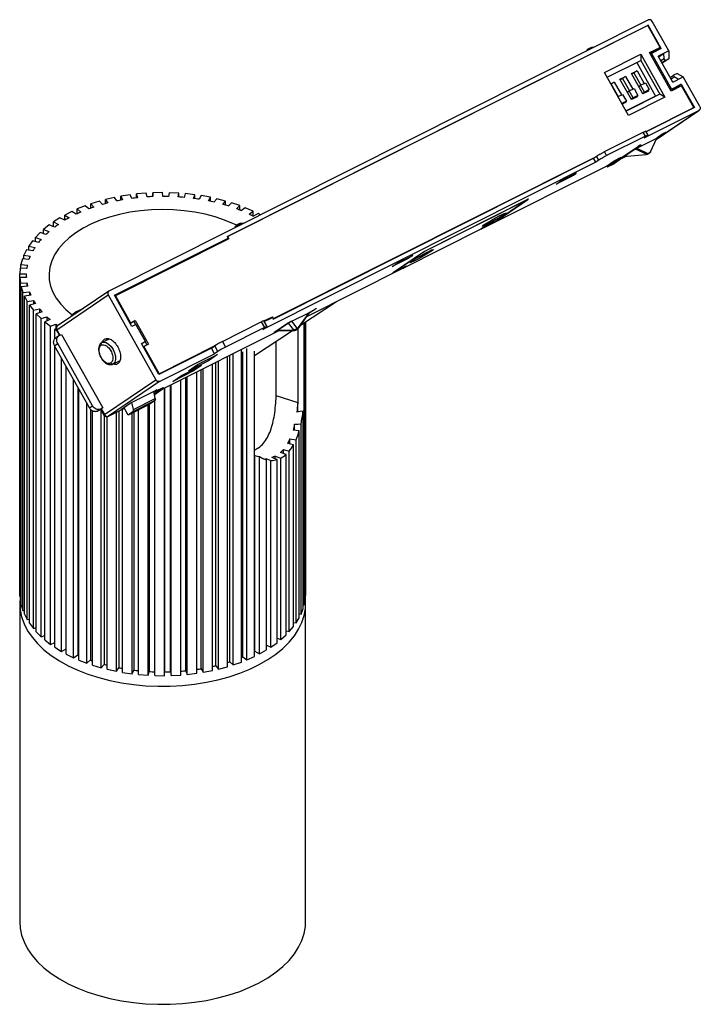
# Paper-space layout '_Isométrica' of a CAD drawing. Header units: millimetres. Extents: x -110 to -5, y -148 to 4.
import ezdxf

# ---------------------------------------------------------------- set-up
doc = ezdxf.new("R2010")
doc.units = ezdxf.units.MM

psp = doc.layouts.new('_Isométrica')

# ---------------------------------------------------------------- linework, layer by layer
at = {"color": 7, "linetype": 'Continuous', "lineweight": 25}
for p, q in [((-96.3, -38.05), (-13.29, 3.69)), ((-10.15, -1.1), (-12.68, 3.43)), ((-78.13, -29.69), (-13.31, 2.89)), ((-13.36, 2.81), (-78.03, -29.7)), ((-13.31, 2.89), (-13.66, 2.66)), ((-11.48, -0.55), (-13.36, 2.81)), ((-11.3, -0.71), (-13.31, 2.89)), ((-22.68, -0.92), (-22.85, -1.12)), ((-22.58, -0.85), (-22.68, -0.92)), ((-22.64, -1.01), (-22.58, -0.85)), ((-22.51, -0.79), (-22.61, -0.86)), ((-22.08, -0.57), (-22.45, -0.75)), ((-22.37, -0.74), (-22.43, -0.91)), ((-22, -0.55), (-22.37, -0.74)), ((-21.71, -0.55), (-21.92, -0.55)), ((-13.09, -1.36), (-11.48, -0.55)), ((-9.78, -7.28), (-13.09, -1.36)), ((-13.04, -1.45), (-12.15, -1)), ((-12.97, -1.58), (-12.81, -1.47)), ((-11.3, -0.71), (-12.81, -1.47)), ((-12.81, -1.47), (-9.73, -6.98)), ((-11.48, -0.55), (-12.15, -1)), ((-10.15, -1.1), (-11.76, -1.9)), ((-11.69, -2.02), (-10.88, -1.46)), ((-10.87, -2.3), (-10.88, -1.46)), ((-10.15, -1.1), (-10.14, -2.29)), ((-20.04, -4.4), (-14.46, -1.59)), ((-19.62, -5.15), (-14.45, -2.55)), ((-15.08, -2.86), (-12.18, -8.06)), ((-14.46, -1.59), (-10.76, -8.21)), ((-14.46, -1.59), (-14.45, -2.55)), ((-14.45, -2.55), (-11.53, -7.77)), ((-9.52, -5.91), (-11.76, -1.9)), ((-10.87, -2.3), (-11.35, -2.63)), ((-10.65, -2.55), (-11.19, -2.92)), ((-10.14, -2.29), (-11.15, -2.98)), ((-10.65, -2.55), (-10.87, -2.3)), ((-10.65, -2.55), (-10.14, -2.29)), ((-16.34, -11.02), (-20.04, -4.4)), ((-15.9, -4.58), (-15.03, -4.14)), ((-15.87, -4.64), (-15.5, -4.46)), ((-15.03, -4.14), (-15.5, -4.46)), ((-15.5, -4.46), (-14.44, -6.37)), ((-15.03, -4.14), (-13.92, -6.11)), ((-19.05, -6.16), (-18.53, -5.9)), ((-18.53, -5.9), (-19.01, -6.23)), ((-18.53, -5.9), (-17.43, -7.87)), ((-17.66, -5.46), (-16.78, -5.02)), ((-15.9, -8.6), (-17.66, -5.46)), ((-17.62, -5.53), (-17.26, -5.35)), ((-16.78, -5.02), (-17.26, -5.35)), ((-17.26, -5.35), (-16.19, -7.25)), ((-16.78, -5.02), (-15.68, -6.99)), ((-14.15, -7.71), (-15.9, -4.58)), ((-14.47, -6.38), (-13.74, -6.02)), ((-13.74, -6.02), (-13.16, -7.06)), ((-9.92, -5.18), (-9.39, -4.82)), ((-9.79, -5.41), (-9.31, -5.09)), ((-9.52, -5.91), (-7.91, -5.1)), ((-8.87, -4.56), (-9.39, -4.82)), ((-9.31, -5.09), (-9.39, -4.82)), ((-8.64, -5.47), (-9.31, -5.09)), ((-8.87, -4.56), (-7.91, -5.1)), ((-5.38, -9.63), (-7.91, -5.1)), ((-19.02, -6.23), (-19.01, -6.23)), ((-19.01, -6.23), (-17.95, -8.13)), ((-16.53, -7.47), (-16.22, -7.26)), ((-16.22, -7.26), (-15.49, -6.9)), ((-15.64, -8.31), (-16.22, -7.26)), ((-15.49, -6.9), (-14.91, -7.94)), ((-14.78, -6.59), (-14.47, -6.38)), ((-13.89, -7.43), (-14.47, -6.38)), ((-14.19, -7.64), (-13.89, -7.43)), ((-13.87, -7.55), (-14.16, -7.69)), ((-13.27, -7.27), (-14.15, -7.71)), ((-13.16, -7.06), (-13.89, -7.43)), ((-13.16, -7.06), (-13.87, -7.55)), ((-13.81, -7.5), (-13.79, -7.53)), ((-13.33, -7.18), (-13.27, -7.27)), ((-9.73, -6.98), (-9.89, -7.09)), ((-8.17, -6.47), (-9.78, -7.28)), ((-9.73, -6.98), (-8.22, -6.22)), ((-8.22, -6.22), (-9.57, -7.17)), ((-8.22, -6.22), (-6.2, -9.83)), ((-6.3, -9.82), (-8.17, -6.47)), ((-17.95, -8.13), (-17.25, -7.78)), ((-16.66, -8.82), (-17.37, -9.18)), ((-17.32, -9.27), (-16.66, -8.82)), ((-16.78, -9.04), (-17.3, -9.3)), ((-17.25, -7.78), (-16.66, -8.82)), ((-16.83, -8.94), (-16.78, -9.04)), ((-12.18, -8.06), (-16.72, -10.34)), ((-11.53, -7.77), (-16.7, -10.37)), ((-10.76, -8.21), (-16.34, -11.02)), ((-15.64, -8.31), (-15.95, -8.52)), ((-15.63, -8.43), (-15.92, -8.58)), ((-15.03, -8.16), (-15.9, -8.6)), ((-14.91, -7.94), (-15.64, -8.31)), ((-15.63, -8.43), (-14.91, -7.94)), ((-15.56, -8.38), (-15.54, -8.41)), ((-15.08, -8.06), (-15.03, -8.16)), ((-12.18, -8.06), (-12.39, -8.2)), ((-12.37, -8.2), (-12.37, -8.19)), ((-10.76, -8.21), (-11.53, -7.77)), ((-17.31, -9.27), (-17.3, -9.3)), ((-13.95, -14.5), (-5.5, -10.25)), ((-13.64, -13.5), (-6.3, -9.82)), ((-6.2, -9.83), (-13.61, -13.55)), ((-12.11, -14.76), (-5.46, -10.23)), ((-12.1, -14.75), (-5.5, -10.25)), ((-6.3, -9.82), (-6.64, -10.05)), ((-20.04, -16.61), (-14.07, -13.61)), ((-13.73, -14.22), (-14.07, -13.61)), ((-13.33, -14.06), (-13.67, -13.45)), ((-13.73, -14.22), (-19.7, -17.22)), ((-15.08, -16.06), (-12, -14.51)), ((-13.95, -14.5), (-13.47, -14.18)), ((-12.93, -16.62), (-12, -14.51)), ((-10.65, -13.69), (-12.06, -14.66)), ((-11.23, -13.99), (-12, -14.51)), ((-10.65, -13.69), (-10.66, -13.67)), ((-19.7, -17.22), (-20.04, -16.61)), ((-17.41, -17.52), (-15.03, -15.9)), ((-16.74, -17.17), (-14.45, -15.6)), ((-15.29, -16.18), (-13.54, -17.01)), ((-15.08, -16.06), (-13.34, -16.88)), ((-14.45, -15.6), (-14.46, -15.58)), ((-71.02, -42.41), (-21.72, -17.63)), ((-70.97, -42.33), (-21.38, -17.4)), ((-21.72, -17.63), (-21.25, -17.3)), ((-21.38, -18.24), (-21.72, -17.63)), ((-20.9, -17.91), (-21.38, -18.24)), ((-20.9, -17.91), (-21.25, -17.3)), ((-19.74, -18.82), (-18.54, -18)), ((-18.54, -18), (-17.45, -17.45)), ((-18.54, -18), (-18.49, -18.09)), ((-17.4, -17.66), (-18.5, -18.41)), ((-18.49, -18.09), (-17.4, -17.54)), ((-17.4, -17.66), (-18.49, -18.21)), ((-18.49, -18.21), (-18.49, -18.09)), ((-17.45, -17.45), (-17.4, -17.54)), ((-17.4, -17.64), (-16.7, -17.29)), ((-17.4, -17.64), (-16.7, -17.29)), ((-17.4, -17.66), (-17.4, -17.54)), ((-17.22, -17.39), (-17.17, -17.49)), ((-16.76, -17.28), (-17.17, -17.49)), ((-16.86, -17.14), (-16.8, -17.26)), ((-16.79, -17.09), (-16.74, -17.17)), ((-16.53, -17.3), (-13.64, -17.07)), ((-13.64, -17.07), (-13.54, -17.01)), ((-13.41, -16.97), (-13.51, -17.04)), ((-13.5, -17.03), (-13.51, -17.04)), ((-13.34, -16.88), (-12.97, -16.7)), ((-21.38, -18.24), (-72.6, -43.99)), ((-38.99, -28.5), (-19.74, -18.82)), ((-38.97, -28.49), (-19.74, -18.82)), ((-19.69, -18.91), (-19.74, -18.82)), ((-19.59, -18.96), (-19.69, -18.91)), ((-19.59, -18.96), (-18.49, -18.21)), ((-19.59, -18.96), (-18.5, -18.41)), ((-25.09, -20.42), (-27.45, -21.61)), ((-27.45, -21.61), (-26.67, -21.08)), ((-27.01, -21.31), (-24.81, -20.21)), ((-27.01, -21.31), (-26.65, -21.07)), ((-26.67, -21.08), (-24.32, -19.89)), ((-26.65, -21.07), (-24.45, -19.97)), ((-26.65, -21.06), (-26.65, -21.07)), ((-25.09, -20.42), (-25.12, -20.37)), ((-24.32, -19.89), (-25.09, -20.42)), ((-24.81, -20.21), (-24.45, -19.97)), ((-24.46, -19.96), (-24.45, -19.97)), ((-27.01, -21.31), (-27.01, -21.31)), ((-97.78, -24.23), (-99.1, -24.63)), ((-97.3, -24.74), (-97.78, -24.23)), ((-95.47, -23.66), (-96.86, -23.98)), ((-96.86, -23.98), (-96.49, -24.52)), ((-96.86, -24.62), (-96.86, -23.98)), ((-95.09, -24.2), (-95.47, -23.66)), ((-93.06, -23.25), (-94.5, -23.47)), ((-94.5, -23.47), (-94.24, -24.04)), ((-94.5, -24.09), (-94.5, -23.47)), ((-92.79, -23.81), (-93.06, -23.25)), ((-90.58, -23), (-92.06, -23.13)), ((-92.06, -23.13), (-91.91, -23.71)), ((-92.06, -23.72), (-92.06, -23.13)), ((-90.43, -23.58), (-90.58, -23)), ((-88.07, -22.91), (-89.57, -22.94)), ((-89.57, -22.94), (-89.53, -23.53)), ((-89.57, -23.53), (-89.57, -22.94)), ((-88.03, -23.5), (-88.07, -22.91)), ((-87.06, -22.93), (-87.14, -23.51)), ((-85.56, -22.99), (-87.06, -22.93)), ((-85.64, -23.58), (-85.56, -22.99)), ((-85.56, -23.58), (-85.56, -22.99)), ((-84.56, -23.07), (-84.75, -23.65)), ((-83.08, -23.24), (-84.56, -23.07)), ((-83.28, -23.81), (-83.08, -23.24)), ((-83.08, -23.84), (-83.08, -23.24)), ((-82.1, -23.38), (-82.41, -23.94)), ((-80.67, -23.64), (-82.1, -23.38)), ((-80.98, -24.2), (-80.67, -23.64)), ((-80.67, -24.27), (-80.67, -23.64)), ((-79.72, -23.85), (-80.14, -24.39)), ((-78.35, -24.21), (-79.72, -23.85)), ((-78.77, -24.74), (-78.35, -24.21)), ((-78.35, -24.86), (-78.35, -24.21)), ((-47.79, -31.98), (-31.71, -23.9)), ((-31.83, -23.97), (-47.76, -31.98)), ((-36.57, -27.2), (-31.83, -23.97)), ((-31.71, -23.9), (-36.56, -27.2)), ((-31.83, -23.97), (-31.84, -23.96)), ((-99.97, -24.94), (-101.2, -25.43)), ((-101.2, -25.43), (-100.62, -25.92)), ((-101.2, -26.17), (-101.2, -25.43)), ((-99.39, -25.42), (-99.97, -24.94)), ((-99.1, -24.63), (-98.62, -25.15)), ((-99.1, -25.32), (-99.1, -24.63)), ((-77.45, -24.48), (-77.97, -24.98)), ((-76.16, -24.92), (-77.45, -24.48)), ((-76.68, -25.42), (-76.16, -24.92)), ((-76.16, -25.62), (-76.16, -24.92)), ((-75.32, -25.25), (-75.94, -25.71)), ((-74.13, -25.77), (-75.32, -25.25)), ((-74.74, -26.24), (-74.13, -25.77)), ((-74.13, -26.54), (-74.13, -25.77)), ((-103.85, -26.78), (-104.85, -27.42)), ((-103.09, -27.17), (-103.85, -26.78)), ((-102, -25.8), (-103.12, -26.37)), ((-103.12, -26.37), (-102.45, -26.81)), ((-103.12, -27.16), (-103.12, -26.37)), ((-101.33, -26.23), (-102, -25.8)), ((-73.36, -26.15), (-74.06, -26.57)), ((-73.01, -26.34), (-73.36, -26.15)), ((-36.56, -27.2), (-38.55, -28.2)), ((-38.54, -28.19), (-36.57, -27.2)), ((-36.56, -27.2), (-36.56, -27.19)), ((-35.56, -26.17), (-35.48, -26.3)), ((-105.49, -27.88), (-106.36, -28.58)), ((-106.36, -28.58), (-105.54, -28.92)), ((-106.36, -29.25), (-106.36, -28.58)), ((-104.67, -28.22), (-105.49, -27.88)), ((-104.85, -27.42), (-104.1, -27.81)), ((-104.85, -28.14), (-104.85, -27.42)), ((-76.88, -28.2), (-76.96, -28.32)), ((-76.9, -28.3), (-76.85, -28.21)), ((-76.85, -28.21), (-76.76, -28.14)), ((-76.76, -28.14), (-76.73, -28.21)), ((-76.58, -27.88), (-76.68, -27.97)), ((-76.53, -27.85), (-76.62, -27.9)), ((-76.52, -27.85), (-76.46, -27.8)), ((-76.25, -27.82), (-76.21, -27.95)), ((-75.72, -27.7), (-76.08, -27.73)), ((-75.58, -27.63), (-76.01, -27.67)), ((-51.02, -34.55), (-39.03, -28.52)), ((-51, -34.54), (-39.02, -28.51)), ((-38.54, -28.19), (-39.02, -28.51)), ((-38.97, -28.49), (-38.55, -28.2)), ((-38.56, -28.2), (-38.55, -28.2)), ((-106.9, -29.08), (-107.63, -29.83)), ((-107.63, -29.83), (-106.75, -30.12)), ((-107.63, -30.46), (-107.63, -29.83)), ((-106.02, -29.36), (-106.9, -29.08)), ((-95.45, -38.73), (-77.98, -29.95)), ((-77.86, -30.01), (-95.32, -38.79)), ((-78.61, -30.38), (-77.98, -29.95)), ((-78.13, -29.69), (-77.98, -29.95)), ((-78.1, -29.75), (-78.03, -29.7)), ((-77.86, -30.01), (-78.03, -29.7)), ((-108.98, -31.71), (-109.39, -32.54)), ((-108.01, -31.87), (-108.98, -31.71)), ((-108.07, -30.36), (-108.65, -31.16)), ((-108.65, -31.16), (-107.71, -31.38)), ((-108.65, -31.77), (-108.65, -31.16)), ((-107.14, -30.58), (-108.07, -30.36)), ((-78.58, -30.37), (-78.58, -30.36)), ((-46.74, -31.79), (-46.66, -31.92)), ((-109.62, -33.12), (-109.86, -33.97)), ((-108.62, -33.21), (-109.62, -33.12)), ((-109.39, -32.54), (-108.42, -32.71)), ((-109.39, -33.14), (-109.39, -32.54)), ((-50.34, -33.11), (-52.7, -34.3)), ((-52.63, -35.28), (-47.79, -31.98)), ((-47.76, -31.98), (-52.5, -35.2)), ((-52.21, -33.99), (-50.02, -32.88)), ((-51.92, -33.77), (-49.56, -32.58)), ((-51.86, -33.74), (-49.66, -32.64)), ((-50.34, -33.11), (-50.37, -33.06)), ((-49.56, -32.58), (-50.34, -33.11)), ((-50.02, -32.88), (-49.66, -32.64)), ((-49.67, -32.64), (-49.66, -32.64)), ((-47.76, -31.98), (-47.77, -31.97)), ((-109.97, -34.55), (-110.05, -35.42)), ((-108.96, -34.58), (-109.97, -34.55)), ((-109.86, -33.97), (-108.86, -34.07)), ((-109.86, -34.56), (-109.86, -33.97)), ((-65.84, -42), (-51.05, -34.56)), ((-65.84, -42), (-51.06, -34.56)), ((-52.7, -34.3), (-51.92, -33.77)), ((-50.64, -34.28), (-52.63, -35.28)), ((-52.5, -35.2), (-50.53, -34.21)), ((-52.21, -33.99), (-52.23, -33.98)), ((-52.21, -33.99), (-51.86, -33.74)), ((-51.86, -33.74), (-51.86, -33.74)), ((-51.08, -34.56), (-51, -34.54)), ((-50.64, -34.28), (-51.06, -34.56)), ((-51, -34.54), (-50.53, -34.21)), ((-50.64, -34.28), (-50.64, -34.27)), ((-110.05, -35.42), (-109.03, -35.45)), ((-110.05, -84.41), (-110.05, -35.42)), ((-109.03, -35.97), (-110.04, -36)), ((-110.04, -36), (-109.94, -36.87)), ((-110.04, -85), (-110.04, -36)), ((-109.04, -35.62), (-109.04, -35.97)), ((-52.5, -35.2), (-52.5, -35.19)), ((-109.94, -36.87), (-108.93, -36.83)), ((-109.94, -85.86), (-109.94, -36.87)), ((-108.82, -37.34), (-109.82, -37.45)), ((-109.82, -37.45), (-109.55, -38.3)), ((-109.82, -86.44), (-109.82, -37.45)), ((-108.93, -36.83), (-108.93, -37.36)), ((-109.55, -38.3), (-108.56, -38.2)), ((-109.55, -87.29), (-109.55, -38.3)), ((-108.35, -38.7), (-109.32, -38.87)), ((-109.32, -38.87), (-108.88, -39.7)), ((-109.32, -87.86), (-109.32, -38.87)), ((-108.56, -38.2), (-108.56, -38.74)), ((-104.31, -44.04), (-96.42, -38.67)), ((-96.34, -38.07), (-104.23, -43.44)), ((-96.42, -38.67), (-89.11, -51.73)), ((-92.77, -43.53), (-95.45, -38.73)), ((-95.32, -38.79), (-95.39, -38.83)), ((-95.32, -38.79), (-92.99, -42.97)), ((-108.88, -39.7), (-107.91, -39.53)), ((-108.88, -88.69), (-108.88, -39.7)), ((-107.61, -40.02), (-108.54, -40.25)), ((-108.54, -40.25), (-107.94, -41.04)), ((-108.54, -89.24), (-108.54, -40.25)), ((-107.94, -41.04), (-107.01, -40.81)), ((-107.91, -39.53), (-107.91, -40.09)), ((-107.01, -40.81), (-107.01, -41.41)), ((-100.25, -40.74), (-101.34, -41.28)), ((-66.8, -43.35), (-61.27, -39.7)), ((-64.47, -40.84), (-65.53, -41.56)), ((-64.47, -40.84), (-64.48, -40.81)), ((-107.94, -90.04), (-107.94, -41.04)), ((-106.61, -41.28), (-107.49, -41.57)), ((-107.49, -41.57), (-106.74, -42.32)), ((-107.49, -90.56), (-107.49, -41.57)), ((-106.74, -42.32), (-105.86, -42.03)), ((-106.74, -91.31), (-106.74, -42.32)), ((-105.86, -42.03), (-105.86, -42.67)), ((-101.35, -41.29), (-102.07, -41.86)), ((-102.02, -41.94), (-102.07, -41.86)), ((-72.46, -42.69), (-71.14, -42.03)), ((-72.41, -42.78), (-71.16, -42.15)), ((-71.77, -42.45), (-71.14, -42.03)), ((-71.16, -42.15), (-71.02, -42.41)), ((-70.97, -42.33), (-71.14, -42.03)), ((-70.97, -42.33), (-71.04, -42.37)), ((-68.16, -42.73), (-65.54, -41.41)), ((-65.54, -41.41), (-67.16, -43.69)), ((-67.04, -43.68), (-65.38, -41.35)), ((-65.39, -41.36), (-65.05, -41.13)), ((-105.37, -42.46), (-106.19, -42.81)), ((-106.19, -42.81), (-105.3, -43.51)), ((-106.19, -91.8), (-106.19, -42.81)), ((-105.3, -43.51), (-104.48, -43.16)), ((-105.3, -92.5), (-105.3, -43.51)), ((-104.45, -43.85), (-104.65, -43.96)), ((-104.65, -43.96), (-104.37, -44.13)), ((-104.65, -45.45), (-104.65, -43.96)), ((-104.48, -43.16), (-104.48, -43.87)), ((-93.05, -43.01), (-92.99, -42.97)), ((-93.03, -43.05), (-92.49, -42.76)), ((-92.99, -42.97), (-92.26, -42.6)), ((-92.15, -43.21), (-92.77, -43.53)), ((-92.26, -42.6), (-92.49, -42.76)), ((-92.49, -42.76), (-92.22, -43.25)), ((-92.26, -42.6), (-90.21, -46.26)), ((-90.69, -45.83), (-92.15, -43.21)), ((-78.83, -45.84), (-72.86, -42.84)), ((-72.38, -43.71), (-78.35, -46.71)), ((-72.86, -42.84), (-72.38, -43.71)), ((-72.6, -43.99), (-72.12, -43.66)), ((-71.98, -43.54), (-72.47, -42.67)), ((-70.76, -44.34), (-68.85, -43.04)), ((-70.13, -44.02), (-70.17, -43.94)), ((-68.27, -42.75), (-70.13, -44.02)), ((-67.87, -44.04), (-68.68, -43.03)), ((-68.28, -42.72), (-68.27, -42.75)), ((-67.33, -43.77), (-68.16, -42.73)), ((-67.4, -44.02), (-67.32, -43.96)), ((-67.2, -55.31), (-67.2, -43.85)), ((-66.24, -86.4), (-66.24, -42.98)), ((-66.08, -85.54), (-66.08, -42.87)), ((-66.03, -84.96), (-66.03, -42.84)), ((-104.03, -44.98), (-104.51, -45.3)), ((-104.38, -44.1), (-103.93, -44.92)), ((-104.31, -44.04), (-103.85, -44.88)), ((-103.95, -44.93), (-103.59, -44.75)), ((-103.59, -44.75), (-97.26, -56.07)), ((-96.28, -45.47), (-97.38, -46.02)), ((-87.91, -53.09), (-70.12, -44.15)), ((-87.91, -53.09), (-70.13, -44.15)), ((-73.89, -48.02), (-68.04, -44.16)), ((-70.57, -44.21), (-70.51, -44.3)), ((-70.17, -44.13), (-70.51, -44.3)), ((-70.25, -43.99), (-70.18, -44.13)), ((-70.18, -44.09), (-67.96, -44.11)), ((-70.11, -44.15), (-67.96, -44.16)), ((-67.96, -44.11), (-67.87, -44.04)), ((-104.68, -46.5), (-104.2, -46.17)), ((-99.32, -56.08), (-104.68, -46.5)), ((-104.65, -92.95), (-104.65, -46.54)), ((-98.84, -55.75), (-104.2, -46.17)), ((-97.45, -46.06), (-97.38, -46.02)), ((-91.31, -46.14), (-90.69, -45.83)), ((-88.63, -50.93), (-91.31, -46.14)), ((-91.28, -46.19), (-90.96, -46.01)), ((-90.94, -46.63), (-91.01, -46.67)), ((-90.69, -45.83), (-90.96, -46.01)), ((-90.21, -46.26), (-90.94, -46.63)), ((-90.94, -46.63), (-88.6, -50.81)), ((-90.75, -45.87), (-90.47, -46.39)), ((-80.53, -46.86), (-88.63, -50.93)), ((-88.6, -50.81), (-79.86, -46.41)), ((-80.53, -46.86), (-80.03, -46.52)), ((-80.05, -47.73), (-80.53, -46.86)), ((-79.55, -47.39), (-80.03, -46.52)), ((-78.83, -45.84), (-78.35, -46.71)), ((-75.07, -94.88), (-75.07, -46.92)), ((-70.57, -54.23), (-70.57, -45.83)), ((-103.63, -93.58), (-103.63, -48.37)), ((-88.51, -51.99), (-80.05, -47.73)), ((-82.7, -49.41), (-79.61, -47.86)), ((-79.61, -47.86), (-80.99, -48.8)), ((-79.55, -47.39), (-80.05, -47.73)), ((-78.08, -95.94), (-78.08, -48.15)), ((-77.71, -95.17), (-77.71, -47.97)), ((-77.18, -95.67), (-77.18, -47.7)), ((-75.9, -95.22), (-75.9, -47.06)), ((-75.69, -94.42), (-75.69, -47.46)), ((-73.89, -94.35), (-73.89, -47.32)), ((-102.89, -93.99), (-102.89, -49.68)), ((-95.72, -49.32), (-94.6, -48.76)), ((-95.65, -49.28), (-95.72, -49.32)), ((-95.65, -49.28), (-94.6, -48.76)), ((-94.97, -48.95), (-94.72, -49.01)), ((-85.14, -51.07), (-82.05, -49.52)), ((-80.99, -48.8), (-84.08, -50.35)), ((-84.08, -50.35), (-82.7, -49.41)), ((-82.05, -49.52), (-83.41, -50.44)), ((-81.8, -96.8), (-81.8, -50.02)), ((-81.1, -48.61), (-80.99, -48.8)), ((-80.38, -96.53), (-80.38, -49.31)), ((-79.86, -95.78), (-79.86, -49.05)), ((-79.44, -96.31), (-79.44, -48.83)), ((-88.6, -50.81), (-88.67, -50.85)), ((-83.41, -50.44), (-86.49, -51.99)), ((-86.49, -51.99), (-85.14, -51.07)), ((-84.46, -96.56), (-84.46, -51.36)), ((-84.25, -97.13), (-84.25, -51.25)), ((-83.41, -50.44), (-83.51, -50.25)), ((-82.78, -96.95), (-82.78, -50.52)), ((-82.12, -96.24), (-82.12, -50.18)), ((-101.75, -94.55), (-101.75, -51.72)), ((-101.1, -52.9), (-101.1, -94.11)), ((-97.01, -57.11), (-89.11, -51.73)), ((-88.51, -51.99), (-96.4, -57.36)), ((-89.06, -53.46), (-87.96, -52.91)), ((-89.01, -53.54), (-87.91, -52.99)), ((-87.96, -52.91), (-87.91, -52.99)), ((-87.91, -53.11), (-87.91, -52.99)), ((-87.76, -97.32), (-87.76, -53.02)), ((-87.74, -53.01), (-87.74, -96.73)), ((-86.84, -96.72), (-86.84, -52.56)), ((-86.74, -97.3), (-86.74, -52.51)), ((-85.25, -97.22), (-85.25, -51.76)), ((-100.95, -94.91), (-100.95, -53.17)), ((-93.05, -55.35), (-88.94, -53.29)), ((-89.17, -54.63), (-89.41, -53.52)), ((-88.94, -53.29), (-89.39, -53.59)), ((-89.38, -53.67), (-89.06, -53.46)), ((-89.33, -53.88), (-89.01, -53.66)), ((-89.3, -54.01), (-89.01, -53.86)), ((-89.26, -54.22), (-89.26, -53.99)), ((-89.06, -53.46), (-89.01, -53.54)), ((-87.91, -53.11), (-89.01, -53.66)), ((-87.91, -53.11), (-89.01, -53.86)), ((-89.01, -53.66), (-89.01, -53.54)), ((-67.2, -55.31), (-70.57, -54.23)), ((-99.7, -95.39), (-99.7, -55.39)), ((-99.32, -56.08), (-98.84, -55.75)), ((-97.26, -56.07), (-97.62, -56.26)), ((-97.26, -56.07), (-97.5, -56.24)), ((-94.44, -56.3), (-93.05, -55.35)), ((-94.44, -56.3), (-93.97, -56.06)), ((-93.33, -57.17), (-93.97, -56.07)), ((-90, -55.5), (-93.33, -57.17)), ((-92.54, -56.32), (-92.79, -55.22)), ((-92.6, -56.61), (-89.24, -54.92)), ((-92.54, -56.32), (-89.17, -54.63)), ((-90.27, -97.25), (-90.27, -55.64)), ((-90.13, -55.57), (-90.13, -96.68)), ((-89.24, -54.92), (-90, -55.5)), ((-89.26, -97.3), (-89.26, -54.94)), ((-67.25, -55.34), (-67.2, -55.31)), ((-67.25, -56.69), (-67.25, -55.34)), ((-99.14, -56.31), (-99.14, -94.9)), ((-98.83, -95.69), (-98.83, -56.54)), ((-98.1, -56.58), (-97.62, -56.26)), ((-97.56, -56.31), (-98.1, -56.58)), ((-97.57, -56.3), (-97.08, -57.17)), ((-97.5, -56.24), (-97.01, -57.11)), ((-97.5, -96.09), (-97.5, -56.42)), ((-97.03, -57.24), (-97.03, -95.57)), ((-96.57, -96.33), (-96.57, -57.42)), ((-96.42, -57.37), (-93.94, -56.12)), ((-96.4, -57.36), (-93.94, -56.12)), ((-95.17, -96.63), (-95.17, -56.75)), ((-94.81, -56.56), (-94.81, -96.09)), ((-94.2, -96.81), (-94.2, -56.26)), ((-92.6, -56.61), (-93.33, -57.17)), ((-92.75, -97.03), (-92.75, -56.89)), ((-92.5, -56.76), (-92.5, -96.46)), ((-91.76, -97.14), (-91.76, -56.38)), ((-66.41, -86.98), (-66.41, -56.58)), ((-67.73, -59.55), (-67.73, -58.58)), ((-66.74, -87.82), (-66.74, -58.54)), ((-67.02, -59.63), (-67.97, -59.52)), ((-67.02, -88.39), (-67.02, -59.63)), ((-67.9, -61.78), (-68.81, -61.54)), ((-68.47, -60.86), (-67.51, -61)), ((-68.47, -61.63), (-68.47, -60.86)), ((-67.9, -89.75), (-67.9, -61.78)), ((-67.51, -89.2), (-67.51, -61)), ((-73.84, -93.54), (-73.84, -63.41)), ((-73.13, -93.96), (-73.13, -63.56)), ((-70.7, -63.5), (-69.85, -63.8)), ((-70.7, -63.94), (-70.7, -63.5)), ((-69.04, -63.24), (-69.9, -62.93)), ((-69.46, -62.48), (-68.55, -62.73)), ((-69.46, -63.09), (-69.46, -62.48)), ((-69.04, -91.04), (-69.04, -63.24)), ((-68.55, -90.53), (-68.55, -62.73)), ((-72.17, -63.88), (-71.38, -64.16)), ((-72.17, -64.03), (-72.17, -63.88)), ((-72.06, -93.35), (-72.06, -64.07)), ((-71.38, -92.92), (-71.38, -64.16)), ((-70.44, -64.04), (-71.23, -63.72)), ((-70.44, -92.25), (-70.44, -64.04)), ((-69.85, -91.77), (-69.85, -63.8)), ((-110.05, -84.41), (-110.04, -84.41)), ((-110.04, -85), (-109.94, -85.86)), ((-110.04, -86.25), (-110.04, -135.24)), ((-109.94, -85.86), (-109.82, -85.86)), ((-66.41, -86.39), (-66.24, -86.4)), ((-66.24, -86.4), (-66.08, -85.54)), ((-66.08, -84.96), (-66.03, -84.96)), ((-66.04, -135.24), (-66.04, -86.25)), ((-109.82, -86.44), (-109.55, -87.29)), ((-109.55, -87.29), (-109.32, -87.27)), ((-109.32, -87.86), (-108.88, -88.69)), ((-67.02, -87.79), (-66.74, -87.82)), ((-66.74, -87.82), (-66.41, -86.98)), ((-108.88, -88.69), (-108.54, -88.63)), ((-108.54, -89.24), (-107.94, -90.04)), ((-67.9, -89.13), (-67.51, -89.2)), ((-67.51, -89.2), (-67.02, -88.39)), ((-107.94, -90.04), (-107.49, -89.92)), ((-107.49, -90.56), (-106.74, -91.31)), ((-69.04, -90.39), (-68.55, -90.53)), ((-68.55, -90.53), (-67.9, -89.75)), ((-106.74, -91.31), (-106.19, -91.13)), ((-106.19, -91.8), (-105.3, -92.5)), ((-105.3, -92.5), (-104.65, -92.22)), ((-71.38, -92.92), (-70.44, -92.25)), ((-70.44, -91.55), (-69.85, -91.77)), ((-69.85, -91.77), (-69.04, -91.04)), ((-104.65, -92.95), (-103.63, -93.58)), ((-103.63, -93.58), (-102.89, -93.19)), ((-102.89, -93.99), (-101.75, -94.55)), ((-73.84, -93.54), (-73.13, -93.96)), ((-73.13, -93.96), (-72.06, -93.35)), ((-72.06, -92.6), (-71.38, -92.92)), ((-101.75, -94.55), (-101.1, -94.11)), ((-100.95, -94.91), (-99.7, -95.39)), ((-99.7, -95.39), (-99.14, -94.9)), ((-77.71, -95.17), (-77.18, -95.67)), ((-77.18, -95.67), (-75.9, -95.22)), ((-75.9, -94.51), (-75.69, -94.42)), ((-75.69, -94.42), (-75.07, -94.88)), ((-75.07, -94.88), (-73.89, -94.35)), ((-98.83, -95.69), (-97.5, -96.09)), ((-97.5, -96.09), (-97.03, -95.57)), ((-96.57, -96.33), (-95.17, -96.63)), ((-95.17, -96.63), (-94.81, -96.09)), ((-94.2, -96.81), (-92.75, -97.03)), ((-92.75, -97.03), (-92.5, -96.46)), ((-90.27, -97.25), (-90.13, -96.68)), ((-87.76, -97.32), (-87.74, -96.73)), ((-86.84, -96.72), (-86.74, -97.3)), ((-84.46, -96.56), (-84.25, -97.13)), ((-84.25, -97.13), (-82.78, -96.95)), ((-82.12, -96.24), (-81.8, -96.8)), ((-81.8, -96.8), (-80.38, -96.53)), ((-79.86, -95.78), (-79.44, -96.31)), ((-79.44, -96.31), (-78.08, -95.94)), ((-91.76, -97.14), (-90.27, -97.25)), ((-89.26, -97.3), (-87.76, -97.32)), ((-86.74, -97.3), (-85.25, -97.22))]:
    psp.add_line(p, q, dxfattribs=at)
at = {"color": 7, "linetype": 'Continuous', "lineweight": 25, "flags": 128}
for points in [[(-10.75, -13.71), (-10.69, -13.68), (-10.65, -13.66), (-10.62, -13.65), (-10.6, -13.64), (-10.59, -13.65), (-10.6, -13.66), (-10.62, -13.67), (-10.65, -13.69)], [(-13.47, -14.18), (-13.39, -14.12), (-13.35, -14.08), (-13.33, -14.06), (-13.35, -14.05), (-13.4, -14.07), (-13.48, -14.1), (-13.59, -14.15), (-13.73, -14.22)], [(-14.55, -15.62), (-14.49, -15.59), (-14.45, -15.57), (-14.42, -15.56), (-14.4, -15.56), (-14.39, -15.56), (-14.4, -15.57), (-14.41, -15.58), (-14.45, -15.6)], [(-17.17, -17.49), (-17.3, -17.55), (-17.4, -17.59)], [(-13.41, -16.97), (-13.24, -16.88), (-13.11, -16.82)], [(-76.65, -27.95), (-77.15, -27.71), (-78.52, -27.14), (-79.98, -26.65), (-81.51, -26.25), (-83.11, -25.93), (-84.75, -25.7), (-86.41, -25.56), (-88.1, -25.52), (-89.78, -25.57), (-91.45, -25.71), (-93.09, -25.95), (-94.68, -26.27), (-96.2, -26.69), (-97.65, -27.18), (-99.02, -27.75), (-100.28, -28.4), (-101.42, -29.11), (-102.45, -29.89), (-103.33, -30.72), (-104.08, -31.59), (-104.68, -32.5), (-105.12, -33.44), (-105.41, -34.4), (-105.53, -35.37), (-105.49, -36.34), (-105.29, -37.31), (-104.93, -38.26), (-104.41, -39.18), (-103.74, -40.08), (-102.93, -40.93), (-101.97, -41.73), (-101.94, -41.76)], [(-35.48, -26.3), (-35.83, -26.53), (-36.26, -26.79), (-36.76, -27.08), (-37.28, -27.37), (-37.78, -27.63), (-38.21, -27.85), (-38.55, -28.01), (-38.76, -28.08), (-38.83, -28.08), (-38.75, -28), (-38.53, -27.84)], [(-38.53, -27.84), (-38.19, -27.61), (-37.75, -27.35), (-37.25, -27.06), (-36.73, -26.77), (-36.24, -26.51), (-35.8, -26.29), (-35.47, -26.13), (-35.25, -26.06), (-35.19, -26.06), (-35.26, -26.14), (-35.48, -26.3)], [(-76.85, -28.21), (-76.87, -28.2), (-76.88, -28.2), (-76.88, -28.2)], [(-49.71, -33.46), (-49.37, -33.23), (-48.93, -32.97), (-48.43, -32.68), (-47.91, -32.39), (-47.42, -32.13), (-46.98, -31.91), (-46.65, -31.75), (-46.43, -31.68), (-46.37, -31.68), (-46.44, -31.76), (-46.66, -31.92)], [(-46.66, -31.92), (-47.01, -32.15), (-47.44, -32.41), (-47.94, -32.7), (-48.46, -32.99), (-48.96, -33.25), (-49.39, -33.47), (-49.73, -33.63), (-49.94, -33.71), (-50.01, -33.7), (-49.93, -33.62), (-49.71, -33.46)], [(-65.05, -41.13), (-64.96, -41.07), (-64.83, -41), (-64.69, -40.92), (-64.57, -40.85), (-64.47, -40.81), (-64.42, -40.79), (-64.42, -40.8), (-64.47, -40.84)], [(-72.12, -43.66), (-72.05, -43.61), (-72, -43.57), (-71.98, -43.55), (-72, -43.54), (-72.05, -43.56), (-72.13, -43.59), (-72.24, -43.64), (-72.38, -43.71)], [(-68.85, -43.04), (-68.76, -42.98), (-68.63, -42.91), (-68.49, -42.83), (-68.37, -42.76), (-68.27, -42.72), (-68.22, -42.7), (-68.22, -42.71), (-68.27, -42.75)], [(-67.16, -43.69), (-67.13, -43.7), (-67.1, -43.7), (-67.07, -43.7), (-67.05, -43.69), (-67.04, -43.68), (-67.04, -43.68)], [(-96.51, -45.37), (-96.62, -45.6), (-96.64, -45.65)], [(-70.51, -44.3), (-70.65, -44.37), (-70.76, -44.42), (-70.84, -44.45), (-70.89, -44.47), (-70.91, -44.46), (-70.89, -44.44), (-70.84, -44.4), (-70.76, -44.34)], [(-67.95, -44.15), (-67.96, -44.16), (-67.96, -44.16), (-67.96, -44.16), (-67.96, -44.14), (-67.96, -44.11)], [(-97.38, -46.02), (-97.13, -45.95), (-96.76, -46.01), (-96.36, -46.24), (-95.98, -46.6), (-95.66, -47.07), (-95.43, -47.6), (-95.3, -48.13), (-95.3, -48.62), (-95.42, -49.02), (-95.65, -49.28)], [(-66.41, -56.58), (-66.9, -56.65), (-67.4, -56.71)], [(-67.73, -58.58), (-67.23, -58.56), (-66.74, -58.54)], [(-73.84, -63.41), (-73.48, -63.49), (-73.13, -63.56)], [(-72.06, -64.07), (-72.41, -63.95), (-72.5, -63.91)], [(-109.99, -85.43), (-110.03, -86.09), (-109.98, -87.18), (-109.75, -88.27), (-109.37, -89.34), (-108.83, -90.39), (-108.14, -91.4), (-107.3, -92.38), (-106.31, -93.32), (-105.19, -94.2), (-103.94, -95.02), (-102.58, -95.78), (-101.11, -96.46), (-99.54, -97.07), (-97.88, -97.6), (-96.15, -98.05), (-94.37, -98.41), (-92.53, -98.68), (-90.66, -98.86), (-88.78, -98.94), (-86.88, -98.93), (-85, -98.82), (-83.14, -98.63), (-81.31, -98.34), (-79.53, -97.96), (-77.82, -97.49), (-76.18, -96.95), (-74.64, -96.32), (-73.18, -95.62), (-71.84, -94.84), (-70.62, -94.01), (-69.53, -93.12), (-68.58, -92.17), (-67.77, -91.18), (-67.11, -90.16), (-66.6, -89.11), (-66.25, -88.03), (-66.07, -86.95), (-66.05, -85.85), (-66.08, -85.43)], [(-101.1, -94.11), (-101.01, -94.15), (-100.95, -94.17)], [(-110.04, -135.24), (-109.98, -136.18), (-109.75, -137.26), (-109.37, -138.33), (-108.83, -139.38), (-108.14, -140.4), (-107.3, -141.38), (-106.31, -142.31), (-105.19, -143.19), (-103.94, -144.01), (-102.58, -144.77), (-101.11, -145.45), (-99.54, -146.07), (-97.88, -146.6), (-96.15, -147.04), (-94.37, -147.4), (-92.53, -147.67), (-90.66, -147.85), (-88.78, -147.93), (-86.88, -147.92), (-85, -147.82), (-83.14, -147.62), (-81.31, -147.33), (-79.53, -146.95), (-77.82, -146.49), (-76.18, -145.94), (-74.64, -145.31), (-73.18, -144.61), (-71.84, -143.84), (-70.62, -143), (-69.53, -142.11), (-68.58, -141.16), (-67.77, -140.18), (-67.11, -139.15), (-66.6, -138.1), (-66.25, -137.03), (-66.07, -135.94), (-66.04, -135.24)]]:
    psp.add_lwpolyline(points, dxfattribs=at)
at = {"color": 7, "linetype": 'Continuous', "lineweight": 25}
for centre, radius, start, end in [((-13.12, 3.23), 0.485, 24.7239, 110.3253), ((-22.25, -1.2), 0.48, 113.6636, 132.6489), ((-22.23, -1.2), 0.5, 116.8207, 124.0767), ((-22.42, -0.92), 0.163, 111.9228, 124.1973), ((-22.41, -0.94), 0.179, 100.1081, 111.8563), ((-22.24, -1.22), 0.495, 104.6268, 113.7129), ((-8.47, -18.24), 5.07, 116.6741, 122.9736), ((-12.27, -20.15), 5.07, 116.6741, 122.9736), ((-14, -28.55), 12.68, 116.6741, 122.9736), ((-13.55, -16.84), 0.177, 304.6956, 316.2365), ((-13.58, -16.82), 0.214, 316.2661, 326.6498), ((-88.48, -56.34), 32.81, 100.1163, 101.6327), ((-88.16, -58.35), 34.85, 96.1846, 97.6412), ((-88.05, -59.56), 36.06, 92.3625, 93.7863), ((-88.04, -59.85), 36.36, 88.5818, 89.9978), ((-88, -59.21), 35.71, 84.7763, 86.2094), ((-87.82, -57.68), 34.17, 80.8786, 82.3543), ((-87.4, -55.41), 31.86, 76.8163, 78.3626), ((-90.03, -50.65), 26.91, 108.6146, 110.3452), ((-89.09, -53.69), 30.1, 104.2318, 105.838), ((-86.67, -52.58), 28.94, 72.5086, 74.1571), ((-85.6, -49.46), 25.64, 67.8622, 69.6496), ((-92.88, -44.38), 20.01, 118.5877, 120.6961), ((-91.31, -47.47), 23.47, 113.3618, 115.2574), ((-84.2, -46.28), 22.16, 62.7674, 64.7369), ((-94.64, -41.61), 16.73, 124.426, 126.8019), ((-76.08, -28.64), 0.838, 101.7417, 143.8674), ((-75.99, -27.77), 0.0996, 103.6148, 159.8824), ((-98.26, -37.61), 11.33, 138.5472, 141.6289), ((-96.48, -39.33), 13.79, 131.0275, 133.7296), ((-99.82, -36.49), 9.4, 147.1126, 150.6026), ((-101.04, -35.88), 8.04, 156.763, 160.6366), ((-101.8, -35.65), 7.24, 167.3696, 171.5217), ((-102.03, -35.62), 7, 178.5805, 182.8271), ((-101.73, -35.58), 7.31, 189.8632, 193.9893), ((-100.91, -35.31), 8.17, 200.6619, 204.4917), ((-96.06, -38.42), 0.438, 122.7562, 214.9828), ((-99.64, -34.64), 9.61, 210.571, 214.0102), ((-98.05, -33.45), 11.6, 219.4089, 222.4411), ((-96.26, -31.66), 14.13, 227.1804, 229.8389), ((-94.55, -29.5), 16.89, 233.9892, 235.3559), ((-103.95, -43.86), 0.5, 124.2524, 209.2338), ((-104.09, -43.8), 0.351, 133.6065, 158.707), ((-103.89, -43.78), 0.494, 152.0362, 211.6595), ((-104.04, -43.73), 0.342, 124.4121, 148.962), ((-72.24, -43.78), 1.13, 101.4688, 123.241), ((-67.97, -43.17), 0.88, 276.3921, 316.3775), ((-97.31, -46.28), 0.263, 122.7562, 214.9828), ((-73.08, -57.27), 12.8, 116.6939, 122.8896), ((-72.6, -58.14), 12.8, 116.6939, 122.8896), ((-95.75, -49.01), 0.291, 204.7239, 290.3253), ((-96.64, -56.93), 0.5, 209.243, 298.0317), ((-96.7, -57.09), 0.322, 252.9536, 289.9578), ((-114.46, -49.51), 48.57, 349.2853, 351.6291), ((-89.64, -52.24), 23.8, 338.4067, 341.9111), ((-77.52, -55.88), 11.29, 322.64, 328.4984), ((-71.25, -60.98), 3.19, 233.9367, 255.32), ((-72.64, -58.95), 5.6, 299.9183, 309.9344), ((-71.35, -60.68), 3.48, 269.5876, 285.2623), ((-90.01, -69.52), 26.97, 250.2289, 250.9188), ((-86.46, -68.32), 28.24, 287.2765, 288.0523), ((-89.05, -66.4), 30.24, 254.6956, 255.5955), ((-88.44, -63.73), 32.98, 258.8712, 259.9422), ((-88.14, -61.71), 35.02, 262.843, 264.0699), ((-88.04, -60.59), 36.15, 266.6863, 268.1077), ((-88.04, -60.41), 36.33, 270.4711, 271.8879), ((-87.99, -61.18), 35.55, 274.4155, 275.7013), ((-87.77, -62.89), 33.83, 278.4859, 279.6165), ((-87.28, -65.35), 31.32, 282.7383, 283.7061)]:
    psp.add_arc(centre, radius, start, end, dxfattribs=at)
for points in [[(-22.68, -0.92), (-22.66, -0.9), (-22.63, -0.87), (-22.59, -0.84), (-22.57, -0.83)], [(-22.58, -0.85), (-22.56, -0.83), (-22.53, -0.81), (-22.51, -0.79)], [(-22.47, -0.77), (-22.44, -0.75), (-22.41, -0.74), (-22.37, -0.74)], [(-22, -0.55), (-21.97, -0.55), (-21.94, -0.55), (-21.92, -0.55)], [(-12.93, -16.62), (-12.94, -16.64), (-12.96, -16.67), (-12.97, -16.7)], [(-13.51, -17.04), (-13.53, -17.05), (-13.57, -17.06), (-13.62, -17.07), (-13.64, -17.07)], [(-13.54, -17.01), (-13.49, -16.99), (-13.45, -16.96), (-13.4, -16.93)], [(-13.11, -16.82), (-13.23, -16.89), (-13.38, -16.97), (-13.5, -17.03)], [(-13.45, -16.99), (-13.44, -16.98), (-13.43, -16.98), (-13.41, -16.97)], [(-13.34, -16.88), (-13.36, -16.92), (-13.38, -16.95), (-13.41, -16.97)], [(-13.4, -16.93), (-13.38, -16.92), (-13.36, -16.9), (-13.34, -16.88)], [(-68.16, -42.73), (-68.35, -42.82), (-68.54, -42.93), (-68.68, -43.03)], [(-67.25, -55.34), (-67.29, -55.8), (-67.34, -56.26), (-67.4, -56.71)], [(-96.59, -57.4), (-96.52, -57.4), (-96.46, -57.39), (-96.4, -57.36)], [(-67.73, -58.58), (-67.8, -58.9), (-67.88, -59.22), (-67.97, -59.52)], [(-68.47, -60.86), (-68.57, -61.09), (-68.69, -61.32), (-68.81, -61.54)], [(-70.7, -63.5), (-70.87, -63.59), (-71.05, -63.67), (-71.23, -63.72)], [(-69.46, -62.48), (-69.6, -62.64), (-69.75, -62.8), (-69.9, -62.93)]]:
    psp.add_open_spline(points, degree=3, dxfattribs=at)
for points, knots in [([(-22.17, -0.61), (-22.15, -0.6), (-22.12, -0.59), (-22.08, -0.57), (-22.04, -0.56), (-22.01, -0.55), (-22, -0.55)], [0, 0, 0, 0, 0.268567, 0.523491, 0.7666, 1, 1, 1, 1]), ([(-5.38, -9.63), (-5.31, -9.75), (-5.29, -9.88), (-5.33, -10.11), (-5.4, -10.2), (-5.5, -10.25)], [0, 0, 0, 0, 0.5, 0.5, 1, 1, 1, 1]), ([(-14.07, -13.61), (-13.98, -13.57), (-13.81, -13.48), (-13.68, -13.43), (-13.69, -13.45), (-13.69, -13.46)], [0, 0, 0, 0, 0.410709, 0.821418, 1, 1, 1, 1]), ([(-21.25, -17.3), (-21.23, -17.29), (-21.2, -17.27), (-21.14, -17.24), (-21.08, -17.2), (-20.99, -17.14), (-20.87, -17.07), (-20.7, -16.97), (-20.52, -16.87), (-20.34, -16.77), (-20.18, -16.68), (-20.08, -16.63), (-20.04, -16.61)], [0, 0, 0, 0, 0.060099, 0.119808, 0.179664, 0.240199, 0.369538, 0.500121, 0.62939, 0.760042, 0.879663, 1, 1, 1, 1]), ([(-15.08, -16.06), (-15.1, -16.07), (-15.13, -16.08), (-15.18, -16.11), (-15.22, -16.13), (-15.26, -16.16), (-15.28, -16.17), (-15.29, -16.18)], [0, 0, 0, 0, 0.232761, 0.428638, 0.606063, 0.789128, 1, 1, 1, 1]), ([(-16.74, -17.17), (-16.75, -17.18), (-16.77, -17.19), (-16.79, -17.21), (-16.8, -17.23), (-16.8, -17.25), (-16.8, -17.26), (-16.77, -17.28), (-16.7, -17.3), (-16.59, -17.3), (-16.53, -17.3)], [0, 0, 0, 0, 0.083834, 0.165317, 0.246077, 0.327783, 0.412051, 0.500354, 0.74595, 1, 1, 1, 1]), ([(-13.54, -17.01), (-13.53, -17), (-13.5, -17), (-13.47, -16.99), (-13.45, -16.99)], [0, 0, 0, 0, 0.5337506, 1, 1, 1, 1]), ([(-13.11, -16.82), (-13.09, -16.81), (-13.06, -16.79), (-13.03, -16.76), (-13, -16.73), (-12.98, -16.71), (-12.97, -16.7)], [0, 0, 0, 0, 0.257429, 0.508218, 0.754866, 1, 1, 1, 1]), ([(-76.71, -27.99), (-76.72, -28.01), (-76.79, -28.06), (-76.84, -28.14), (-76.88, -28.2)], [0, 0, 0, 0, 0.2684803, 1, 1, 1, 1]), ([(-76.58, -27.89), (-76.62, -27.92), (-76.74, -27.99), (-76.81, -28.13), (-76.85, -28.21)], [0, 0, 0, 0, 0.380963, 1, 1, 1, 1]), ([(-76.76, -28.14), (-76.73, -28.07), (-76.68, -27.95), (-76.57, -27.88), (-76.52, -27.85)], [0, 0, 0, 0, 0.620213, 1, 1, 1, 1]), ([(-76.01, -27.67), (-76.04, -27.68), (-76.1, -27.68), (-76.22, -27.71), (-76.36, -27.75), (-76.45, -27.8), (-76.5, -27.83)], [0, 0, 0, 0, 0.184928, 0.403994, 0.674147, 1, 1, 1, 1]), ([(-76.08, -27.73), (-76.14, -27.74), (-76.18, -27.75), (-76.22, -27.77), (-76.23, -27.77), (-76.24, -27.78), (-76.24, -27.79), (-76.25, -27.8), (-76.25, -27.81), (-76.25, -27.82)], [0, 0, 0, 0, 0.5, 0.5, 0.625, 0.625, 0.75, 0.75, 1, 1, 1, 1]), ([(-101.09, -41.34), (-101.14, -41.3), (-101.19, -41.27), (-101.28, -41.26), (-101.32, -41.27), (-101.35, -41.29)], [0, 0, 0, 0, 0.5, 0.5, 1, 1, 1, 1]), ([(-65.38, -41.34), (-65.38, -41.34), (-65.37, -41.34), (-65.38, -41.34), (-65.43, -41.36), (-65.5, -41.39), (-65.54, -41.41)], [0, 0, 0, 0, 0.0136061, 0.2956223, 0.6261745, 1, 1, 1, 1]), ([(-67.31, -43.94), (-67.34, -43.97), (-67.43, -44.04), (-67.63, -44.09), (-67.79, -44.06), (-67.87, -44.04)], [0, 0, 0, 0, 0.169205, 0.576152, 1, 1, 1, 1]), ([(-67.16, -43.69), (-67.19, -43.73), (-67.23, -43.77), (-67.29, -43.8), (-67.31, -43.79), (-67.33, -43.77)], [0, 0, 0, 0, 0.5, 0.5, 1, 1, 1, 1]), ([(-67.32, -43.96), (-67.26, -43.91), (-67.18, -43.85), (-67.09, -43.74), (-67.06, -43.7), (-67.04, -43.68)], [0, 0, 0, 0, 0.571403, 0.800045, 1, 1, 1, 1]), ([(-104.68, -46.5), (-104.73, -46.38), (-104.83, -46.14), (-104.82, -45.77), (-104.71, -45.47), (-104.56, -45.36), (-104.5, -45.32)], [0, 0, 0, 0, 0.268342, 0.536684, 0.805026, 1, 1, 1, 1]), ([(-104.38, -44.1), (-104.38, -44.1), (-104.39, -44.1), (-104.37, -44.08), (-104.33, -44.05), (-104.31, -44.04)], [0, 0, 0, 0, 0.099087, 0.549544, 1, 1, 1, 1]), ([(-104.2, -46.17), (-104.32, -45.94), (-104.37, -45.68), (-104.28, -45.22), (-104.14, -45.03), (-103.95, -44.93)], [0, 0, 0, 0, 0.5, 0.5, 1, 1, 1, 1]), ([(-97.35, -46), (-97.34, -45.98), (-97.31, -45.73), (-97.03, -45.47), (-96.56, -45.33), (-95.99, -45.52), (-95.4, -45.98), (-95.1, -46.45), (-94.94, -46.68)], [0, 0, 0, 0, 0.025559, 0.220447, 0.415336, 0.610224, 0.805112, 1, 1, 1, 1]), ([(-70.18, -44.09), (-70.18, -44.09), (-70.18, -44.07), (-70.17, -44.05), (-70.16, -44.04), (-70.14, -44.02), (-70.13, -44.02)], [0, 0, 0, 0, 0.256687, 0.508175, 0.755562, 1, 1, 1, 1]), ([(-70.18, -44.09), (-70.18, -44.11), (-70.18, -44.14), (-70.15, -44.15), (-70.12, -44.15), (-70.11, -44.15)], [0, 0, 0, 0, 0.476777, 0.933601, 1, 1, 1, 1]), ([(-67.96, -44.11), (-67.87, -44.11), (-67.69, -44.13), (-67.48, -44.07), (-67.4, -44.01), (-67.38, -43.99)], [0, 0, 0, 0, 0.431781, 0.848613, 1, 1, 1, 1]), ([(-67.96, -44.16), (-67.92, -44.16), (-67.83, -44.16), (-67.68, -44.13), (-67.54, -44.09), (-67.46, -44.05), (-67.43, -44.03)], [0, 0, 0, 0, 0.230802, 0.493085, 0.791737, 1, 1, 1, 1]), ([(-97.47, -46.08), (-97.48, -46.09), (-97.6, -46.14), (-97.75, -46.36), (-97.89, -46.7), (-97.92, -47.13), (-97.85, -47.6), (-97.74, -47.98), (-97.63, -48.16), (-97.61, -48.19)], [0, 0, 0, 0, 0.026393, 0.200206, 0.375467, 0.563141, 0.759295, 0.955916, 1, 1, 1, 1]), ([(-96.01, -49.13), (-96.07, -49.17), (-96.15, -49.21), (-96.35, -49.23), (-96.47, -49.22), (-96.75, -49.11), (-96.91, -49.01), (-97.22, -48.71), (-97.38, -48.51), (-97.63, -48.06), (-97.73, -47.82), (-97.83, -47.37), (-97.83, -47.17), (-97.8, -46.84), (-97.75, -46.72), (-97.65, -46.54), (-97.58, -46.47), (-97.52, -46.43)], [0, 0, 0, 0, 0.125, 0.125, 0.25, 0.25, 0.375, 0.375, 0.5, 0.5, 0.625, 0.625, 0.75, 0.75, 0.875, 0.875, 1, 1, 1, 1]), ([(-97.52, -46.43), (-97.46, -46.39), (-97.38, -46.36), (-97.19, -46.33), (-97.07, -46.34), (-96.79, -46.45), (-96.63, -46.55), (-96.31, -46.85), (-96.15, -47.05), (-95.9, -47.5), (-95.81, -47.75), (-95.71, -48.2), (-95.7, -48.4), (-95.74, -48.72), (-95.78, -48.84), (-95.89, -49.03), (-95.95, -49.09), (-96.01, -49.13)], [0, 0, 0, 0, 0.125, 0.125, 0.25, 0.25, 0.375, 0.375, 0.5, 0.5, 0.625, 0.625, 0.75, 0.75, 0.875, 0.875, 1, 1, 1, 1]), ([(-94.94, -46.68), (-94.82, -46.94), (-94.58, -47.45), (-94.47, -48.23), (-94.58, -48.89), (-94.9, -49.29), (-95.29, -49.44), (-95.57, -49.33), (-95.66, -49.3)], [0, 0, 0, 0, 0.182833, 0.365665, 0.548498, 0.731331, 0.914164, 1, 1, 1, 1]), ([(-97.61, -48.19), (-97.55, -48.31), (-97.41, -48.59), (-97.1, -48.95), (-96.73, -49.25), (-96.34, -49.41), (-95.98, -49.42), (-95.73, -49.36), (-95.64, -49.28), (-95.63, -49.26)], [0, 0, 0, 0, 0.1363988, 0.313268, 0.4925079, 0.6755606, 0.8301685, 0.9794694, 1, 1, 1, 1]), ([(-88.51, -51.99), (-88.6, -52.03), (-88.72, -52.03), (-88.95, -51.94), (-89.05, -51.85), (-89.11, -51.73)], [0, 0, 0, 0, 0.5, 0.5, 1, 1, 1, 1]), ([(-73.89, -62.54), (-73.68, -62.44), (-73.18, -62.2), (-72.51, -61.54), (-71.91, -60.65), (-71.44, -59.62), (-71.08, -58.45), (-70.82, -57.15), (-70.65, -55.73), (-70.6, -54.73), (-70.57, -54.23)], [0, 0, 0, 0, 0.099619, 0.235336, 0.358443, 0.481589, 0.606233, 0.730926, 0.865462, 1, 1, 1, 1]), ([(-98.1, -56.58), (-98.12, -56.6), (-98.17, -56.62), (-98.24, -56.64), (-98.32, -56.65), (-98.43, -56.66), (-98.58, -56.65), (-98.76, -56.6), (-98.93, -56.5), (-99.09, -56.38), (-99.22, -56.24), (-99.28, -56.13), (-99.32, -56.08)], [0, 0, 0, 0, 0.060099, 0.119808, 0.179664, 0.240199, 0.369538, 0.500121, 0.62939, 0.760042, 0.879663, 1, 1, 1, 1]), ([(-97.62, -56.26), (-97.81, -56.35), (-98.06, -56.36), (-98.51, -56.17), (-98.71, -55.98), (-98.84, -55.75)], [0, 0, 0, 0, 0.5, 0.5, 1, 1, 1, 1]), ([(-89.17, -54.63), (-89.16, -54.69), (-89.16, -54.75), (-89.18, -54.86), (-89.2, -54.9), (-89.24, -54.92)], [0, 0, 0, 0, 0.5, 0.5, 1, 1, 1, 1]), ([(-97.56, -56.29), (-97.56, -56.29), (-97.57, -56.29), (-97.52, -56.26), (-97.5, -56.24)], [0, 0, 0, 0, 0.361099, 1, 1, 1, 1]), ([(-97.08, -57.17), (-97.08, -57.17), (-97.08, -57.17), (-97.06, -57.15), (-97.03, -57.12), (-97.01, -57.11)], [0, 0, 0, 0, 0.098877, 0.549438, 1, 1, 1, 1]), ([(-97.01, -57.11), (-96.96, -57.19), (-96.9, -57.26), (-96.75, -57.36), (-96.67, -57.39), (-96.59, -57.4)], [0, 0, 0, 0, 0.5, 0.5, 1, 1, 1, 1]), ([(-92.6, -56.61), (-92.57, -56.59), (-92.55, -56.55), (-92.53, -56.45), (-92.53, -56.38), (-92.54, -56.32)], [0, 0, 0, 0, 0.5, 0.5, 1, 1, 1, 1])]:
    psp.add_open_spline(points, degree=3, knots=knots, dxfattribs=at)

doc.saveas('drawing.dxf')
